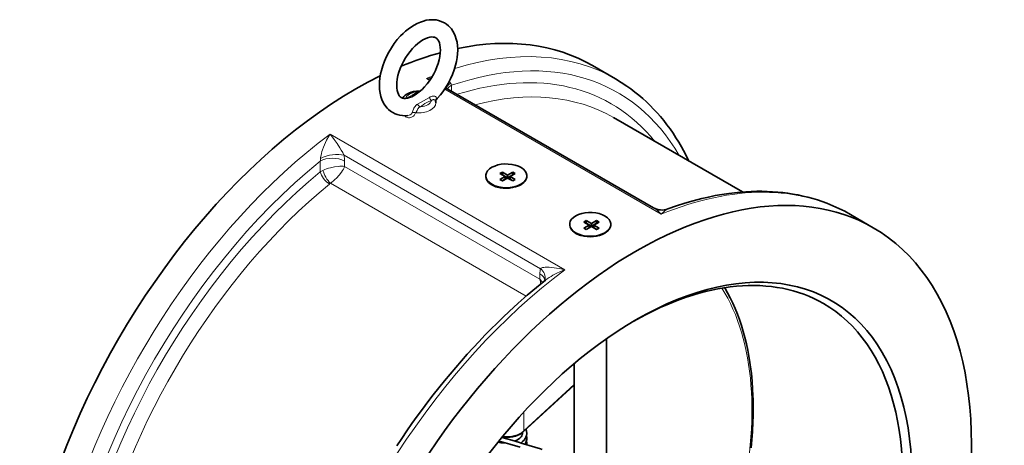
# Model space of a CAD drawing. Extents: x 283 to 1111, y 109 to 865.
# Tile 11 of 11: x 877 to 1106, y 755 to 854. Entities that reach past the tile are written whole.
import ezdxf

# ---------------------------------------------------------------- set-up
doc = ezdxf.new("R2010")
doc.units = 0

msp = doc.modelspace()

# ---------------------------------------------------------------- linework, layer by layer
at = {"color": 7, "lineweight": 35, "ltscale": 0.306187}
msp.add_line((1015.5, 840.02), (1010.2, 843.08), dxfattribs=at)
at = {"color": 7, "lineweight": 13, "ltscale": 0.045011}
msp.add_line((971.67, 840.08), (972.45, 839.63), dxfattribs=at)
at = {"color": 7, "lineweight": 13}
for p, q in [((975.92, 837.63), (1026.11, 808.65)), ((1003.79, 795.76), (949.34, 827.19)), ((998.11, 796.02), (952.6, 822.3)), ((997.98, 793.58), (952.72, 819.71)), ((994.77, 789.63), (949.43, 815.81)), ((1005.9, 769.15), (994.23, 758.4))]:
    msp.add_line(p, q, dxfattribs=at)
at = {"color": 7, "lineweight": 35}
for p, q in [((976.14, 837.96), (1024.32, 810.15)), ((1044.92, 813.79), (1015.04, 831.05)), ((1013.4, 747.53), (1013.4, 779.77)), ((1005.9, 684.78), (1005.9, 773.98)), ((1005.9, 769.01), (994.14, 758.19))]:
    msp.add_line(p, q, dxfattribs=at)
at = {"color": 7, "lineweight": 13, "ltscale": 0.06604}
msp.add_line((977.47, 838.51), (977.47, 837.19), dxfattribs=at)
at = {"color": 7, "lineweight": 13, "ltscale": 0.001583}
msp.add_line((966.86, 835.47), (966.89, 835.49), dxfattribs=at)
at = {"color": 7, "lineweight": 13, "ltscale": 0.001316}
msp.add_line((966.89, 835.49), (966.91, 835.47), dxfattribs=at)
at = {"color": 7, "lineweight": 13, "ltscale": 0.157725}
msp.add_line((969.62, 834.14), (972.36, 835.72), dxfattribs=at)
at = {"color": 7, "lineweight": 13, "ltscale": 0.125076}
msp.add_line((947.07, 820.96), (947.07, 818.45), dxfattribs=at)
at = {"color": 7, "lineweight": 13, "ltscale": 0.062518}
for p, q in [((952.72, 820.96), (952.72, 819.71)), ((997.98, 794.83), (997.98, 793.58))]:
    msp.add_line(p, q, dxfattribs=at)
at = {"color": 7, "lineweight": 35, "ltscale": 0.032659}
for p, q in [((988.73, 818.05), (989.29, 818.38)), ((992.26, 818.05), (991.7, 818.38))]:
    msp.add_line(p, q, dxfattribs=at)
at = {"color": 7, "lineweight": 35, "ltscale": 0.069403}
for p, q in [((989.93, 817.36), (988.73, 818.05)), ((990.5, 817.68), (989.29, 818.38)), ((990.5, 817.07), (989.29, 817.77)), ((989.29, 816.34), (990.5, 817.03)), ((990.5, 817.68), (991.7, 818.38)), ((990.5, 817.07), (991.7, 817.77)), ((991.7, 816.34), (990.5, 817.03)), ((1009.38, 806.13), (1008.17, 806.82)), ((1008.17, 805.44), (1009.38, 806.13)), ((1009.94, 806.46), (1011.14, 807.15)), ((1009.94, 805.85), (1011.14, 806.54)), ((1011.14, 805.11), (1009.94, 805.8)), ((1010.51, 806.13), (1011.71, 806.82)), ((1011.71, 805.44), (1010.51, 806.13))]:
    msp.add_line(p, q, dxfattribs=at)
at = {"color": 7, "lineweight": 35, "ltscale": 0.069401}
msp.add_line((988.73, 816.66), (989.93, 817.36), dxfattribs=at)
at = {"color": 7, "lineweight": 35, "ltscale": 0.00204}
msp.add_line((989.26, 817.75), (989.29, 817.77), dxfattribs=at)
at = {"color": 7, "lineweight": 35, "ltscale": 0.030618}
for p, q in [((989.29, 818.38), (989.29, 817.77)), ((989.93, 817.36), (989.93, 816.75)), ((990.5, 817.68), (990.5, 817.07)), ((991.06, 817.36), (991.06, 816.75)), ((991.7, 818.38), (991.7, 817.77)), ((1008.74, 807.15), (1008.74, 806.54)), ((1009.38, 806.13), (1009.38, 805.52)), ((1009.94, 806.46), (1009.94, 805.85)), ((1010.51, 806.13), (1010.51, 805.52)), ((1011.14, 807.15), (1011.14, 806.54))]:
    msp.add_line(p, q, dxfattribs=at)
at = {"color": 7, "lineweight": 35, "ltscale": 0.0694}
for p, q in [((991.06, 817.36), (992.26, 818.05)), ((1009.94, 806.46), (1008.74, 807.15)), ((1009.94, 805.85), (1008.74, 806.54)), ((1008.74, 805.11), (1009.94, 805.8))]:
    msp.add_line(p, q, dxfattribs=at)
at = {"color": 7, "lineweight": 35, "ltscale": 0.069399}
msp.add_line((992.26, 816.66), (991.06, 817.36), dxfattribs=at)
at = {"color": 7, "lineweight": 35, "ltscale": 0.002043}
msp.add_line((991.73, 817.75), (991.7, 817.77), dxfattribs=at)
at = {"color": 7, "lineweight": 35, "ltscale": 0.041917}
for p, q in [((987.55, 815.16), (986.82, 815.58)), ((992.85, 815.16), (993.58, 815.58))]:
    msp.add_line(p, q, dxfattribs=at)
at = {"color": 7, "lineweight": 35, "ltscale": 0.032661}
for p, q in [((989.29, 816.34), (988.73, 816.66)), ((991.7, 816.34), (992.26, 816.66))]:
    msp.add_line(p, q, dxfattribs=at)
at = {"color": 7, "lineweight": 35, "ltscale": 0.038783}
for p, q in [((989.26, 816.36), (989.93, 816.75)), ((991.73, 816.36), (991.06, 816.75)), ((1008.7, 805.13), (1009.38, 805.52)), ((1011.18, 805.13), (1010.51, 805.52))]:
    msp.add_line(p, q, dxfattribs=at)
at = {"color": 7, "lineweight": 35, "ltscale": 0.306186}
msp.add_line((1075.25, 805.52), (1069.95, 808.58), dxfattribs=at)
at = {"color": 7, "lineweight": 35, "ltscale": 0.032662}
for p, q in [((1008.17, 806.82), (1008.74, 807.15)), ((1011.71, 806.82), (1011.14, 807.15)), ((1008.74, 805.11), (1008.17, 805.44)), ((1011.14, 805.11), (1011.71, 805.44))]:
    msp.add_line(p, q, dxfattribs=at)
at = {"color": 7, "lineweight": 35, "ltscale": 0.002044}
for p, q in [((1008.7, 806.52), (1008.74, 806.54)), ((1011.18, 806.52), (1011.14, 806.54))]:
    msp.add_line(p, q, dxfattribs=at)
at = {"color": 7, "lineweight": 35, "ltscale": 0.041916}
for p, q in [((1007, 803.93), (1006.27, 804.35)), ((1012.3, 803.93), (1013.02, 804.35))]:
    msp.add_line(p, q, dxfattribs=at)
at = {"color": 7, "lineweight": 13, "ltscale": 0.21662}
msp.add_line((994.23, 762.73), (994.23, 758.4), dxfattribs=at)
at = {"color": 7, "lineweight": 35, "ltscale": 0.008115}
msp.add_line((993.95, 757.86), (993.95, 758.03), dxfattribs=at)
at = {"color": 7, "lineweight": 35, "ltscale": 0.000725}
msp.add_line((993.95, 757.89), (993.95, 757.9), dxfattribs=at)
at = {"color": 7, "lineweight": 35}
for points in [[(960.79, 838.51), (960.82, 839.35), (960.91, 840.2), (961.07, 841.17), (961.26, 841.98), (961.58, 843.06), (961.98, 844.13), (962.45, 845.19), (962.98, 846.23), (963.58, 847.23), (964.24, 848.19), (964.94, 849.1), (965.7, 849.95), (966.29, 850.54), (966.86, 851.06), (967.45, 851.54), (968.19, 852.08), (968.86, 852.49), (969.54, 852.85), (970.29, 853.18), (970.97, 853.41), (971.65, 853.58), (972.34, 853.69), (972.88, 853.72), (973.42, 853.71), (973.91, 853.66), (974.51, 853.54), (975.12, 853.34), (975.65, 853.1), (975.86, 852.99)], [(975.86, 852.99), (976.34, 852.67), (976.79, 852.31), (977.16, 851.93), (977.46, 851.57), (977.81, 851.08), (978.11, 850.54), (978.37, 849.95), (978.6, 849.24), (978.78, 848.48), (978.88, 847.68), (978.93, 846.88), (978.93, 846.68)], [(964.79, 838.51), (964.82, 839.17), (964.92, 839.97), (965.08, 840.77), (965.31, 841.59), (965.6, 842.42), (965.95, 843.25), (966.34, 844.02), (966.85, 844.92), (967.35, 845.66), (967.88, 846.37), (968.46, 847.04), (969.05, 847.65), (969.68, 848.2), (970.3, 848.67), (970.88, 849.04), (971.43, 849.32), (971.96, 849.53), (972.44, 849.66), (972.89, 849.72), (973.26, 849.71), (973.58, 849.65), (973.86, 849.52)], [(973.86, 849.52), (974.11, 849.34), (974.33, 849.08), (974.53, 848.76), (974.69, 848.37), (974.82, 847.88), (974.9, 847.28), (974.93, 846.68)], [(974.93, 846.68), (974.9, 846.02), (974.8, 845.22), (974.64, 844.42), (974.41, 843.6), (974.12, 842.77), (973.76, 841.93), (973.38, 841.17), (972.87, 840.27), (972.37, 839.52), (971.84, 838.82), (971.26, 838.15), (970.67, 837.54), (970.04, 836.99), (969.42, 836.52), (968.84, 836.15), (968.29, 835.87), (967.76, 835.66), (967.28, 835.53), (966.83, 835.47), (966.46, 835.48), (966.14, 835.54), (965.86, 835.67)], [(978.93, 846.68), (978.9, 845.84), (978.81, 844.99), (978.65, 844.02), (978.46, 843.21), (978.14, 842.13), (977.74, 841.05), (977.27, 840), (976.74, 838.96), (976.14, 837.96), (975.48, 837), (974.96, 836.31), (974.19, 835.43), (973.93, 835.15)], [(1032.53, 820.95), (1031.72, 822.58), (1030.82, 824.22), (1030.17, 825.33), (1029.52, 826.38), (1028.85, 827.41), (1028.15, 828.41), (1027.43, 829.38), (1026.69, 830.33), (1025.93, 831.26), (1025.15, 832.15), (1024.34, 833.02), (1023.52, 833.87), (1022.67, 834.68), (1021.81, 835.47), (1020.92, 836.23), (1020.02, 836.96), (1019.09, 837.67), (1018.15, 838.34), (1016.85, 839.2), (1015.5, 840.02)], [(963.86, 832.2), (963.38, 832.52), (962.93, 832.88), (962.56, 833.25), (962.26, 833.61), (961.91, 834.11), (961.61, 834.65), (961.35, 835.24), (961.12, 835.95), (960.94, 836.71), (960.83, 837.51), (960.79, 838.31), (960.79, 838.51)], [(965.86, 835.67), (965.61, 835.85), (965.38, 836.11), (965.19, 836.43), (965.03, 836.82), (964.9, 837.31), (964.81, 837.91), (964.79, 838.51)], [(970.03, 837.16), (969.37, 837.14), (968.71, 837.05), (968.13, 836.91), (967.59, 836.7), (967.14, 836.46), (966.77, 836.2), (966.47, 835.92), (966.21, 835.58), (966.18, 835.53)], [(967.39, 831.5), (966.75, 831.47), (966.12, 831.49), (965.51, 831.58), (964.91, 831.74), (964.44, 831.91), (963.86, 832.2)], [(986.87, 815.42), (986.45, 815.7), (986.09, 816.02), (985.93, 816.19), (985.8, 816.38), (985.69, 816.56), (985.55, 816.91)], [(993.56, 815.48), (993.28, 815.33), (992.98, 815.2), (992.34, 814.97), (991.66, 814.8), (990.96, 814.69), (990.23, 814.65), (989.49, 814.67), (988.77, 814.76), (988.08, 814.92), (987.75, 815.02), (987.43, 815.14), (987.14, 815.27), (986.87, 815.42)], [(994.88, 816.98), (994.75, 816.64), (994.55, 816.32), (994.29, 816.02), (993.96, 815.75), (993.56, 815.48)], [(1069.95, 808.58), (1068.63, 809.31), (1067.28, 809.99), (1065.9, 810.61), (1064.5, 811.18), (1063.42, 811.58), (1062.32, 811.95), (1061.21, 812.28), (1060.09, 812.59), (1058.96, 812.86), (1057.81, 813.11), (1056.65, 813.32), (1055.48, 813.5), (1054.3, 813.65), (1053.1, 813.77), (1051.9, 813.86), (1050.69, 813.92), (1049.46, 813.95), (1048.23, 813.95), (1046.99, 813.91), (1045.74, 813.85), (1043.75, 813.69), (1041.74, 813.45), (1040.19, 813.22), (1038.63, 812.94), (1037.06, 812.62), (1035.49, 812.26), (1033.54, 811.76), (1031.58, 811.19), (1029.62, 810.56), (1027.65, 809.86)], [(1006.32, 804.19), (1005.9, 804.47), (1005.54, 804.79), (1005.38, 804.97), (1005.24, 805.15), (1005.14, 805.33), (1004.99, 805.69)], [(1014.33, 805.75), (1014.2, 805.41), (1014, 805.09), (1013.73, 804.79), (1013.41, 804.52), (1013.01, 804.26)], [(1013.01, 804.26), (1012.72, 804.11), (1012.43, 803.97), (1011.79, 803.74), (1011.11, 803.57), (1010.41, 803.47), (1009.67, 803.42), (1008.94, 803.45), (1008.22, 803.53), (1007.53, 803.69), (1007.19, 803.79), (1006.88, 803.92), (1006.59, 804.05), (1006.32, 804.19)], [(999.28, 793.37), (997.16, 791.65), (995.05, 789.87), (992.96, 788.03), (990.89, 786.13), (989.47, 784.79), (988.06, 783.42), (986.65, 782.03), (985.26, 780.6), (983.88, 779.16), (982.51, 777.69), (981.15, 776.2), (979.81, 774.68), (978.47, 773.15), (977.15, 771.59), (975.85, 770.01), (974.56, 768.41), (973.28, 766.79), (972.02, 765.15), (970.77, 763.49), (969.54, 761.81), (968.33, 760.12), (967.13, 758.4), (965.95, 756.68), (964.79, 754.93)], [(1046.92, 754.52), (1047.09, 756.36), (1047.23, 758.19), (1047.35, 760.49), (1047.39, 761.77), (1047.41, 763.04), (1047.41, 764.3), (1047.4, 765.55), (1047.3, 768.04), (1047.16, 769.97), (1047, 771.69), (1046.88, 772.72), (1046.66, 774.29), (1046.42, 775.74), (1046.15, 777.17), (1045.85, 778.6), (1045.5, 780.06), (1045.11, 781.47), (1044.69, 782.86), (1044.24, 784.21), (1043.76, 785.51), (1043.24, 786.79), (1042.69, 788.05), (1042.1, 789.26), (1041.48, 790.45), (1040.83, 791.6)], [(994.14, 758.19), (993.84, 757.94), (993.39, 757.65), (992.88, 757.41), (992.33, 757.21), (991.74, 757.06), (991.12, 756.96), (990.49, 756.91), (989.85, 756.91), (989.22, 756.97)], [(992.16, 756.02), (992.65, 756.25), (993.04, 756.48), (993.36, 756.74), (993.62, 757.02), (993.79, 757.27), (993.9, 757.55), (993.95, 757.84), (993.95, 757.89)], [(993.54, 755.61), (993.96, 755.93), (994.32, 756.29), (994.58, 756.64), (994.76, 756.99), (994.88, 757.33), (994.95, 757.73), (994.95, 757.89)], [(994.95, 757.89), (994.91, 758.28), (994.87, 758.47), (994.84, 758.58)], [(988.28, 755.81), (988.94, 755.68), (989.6, 755.62), (990.05, 755.62)], [(988.42, 755.98), (989.1, 755.85), (989.95, 755.65), (991.01, 755.33), (993.38, 754.62)], [(989.14, 756.86), (990.33, 756.58), (991.45, 756.24), (993.22, 755.71), (993.67, 755.58)], [(993.67, 755.58), (996.79, 754.65), (998.14, 754.24), (998.53, 754.13)]]:
    msp.add_lwpolyline(points, dxfattribs=at)
at = {"color": 7, "lineweight": 13}
for points in [[(969.43, 836.96), (968.8, 836.49), (968.39, 836.23), (967.95, 835.98), (967.44, 835.73), (966.89, 835.49)], [(969.43, 836.96), (969.77, 837.1), (969.95, 837.15), (970.03, 837.16)], [(974.04, 835.47), (974.03, 835.64), (973.96, 835.8), (973.82, 835.92), (973.64, 836), (973.5, 836.02), (973.35, 836.03), (973.05, 836), (972.76, 835.91), (972.55, 835.82), (972.36, 835.72)], [(973.93, 835.15), (973.97, 835.22), (974, 835.29), (974.04, 835.47)], [(969.62, 834.14), (969.47, 834.04), (969.25, 833.86), (969.05, 833.62), (968.92, 833.42), (968.8, 833.2), (968.69, 832.96), (968.54, 832.58), (968.41, 832.22)], [(970.28, 833.53), (970.14, 833.46), (969.95, 833.34), (969.79, 833.17), (969.69, 833.03), (969.51, 832.7), (969.3, 832.32), (969.19, 832.15)], [(970.28, 833.53), (970.91, 834), (971.33, 834.27), (971.77, 834.51), (972.28, 834.76), (972.83, 835)], [(973.8, 834.92), (973.77, 834.98), (973.73, 835.04), (973.59, 835.14), (973.48, 835.18), (973.37, 835.2), (973.25, 835.2), (973.14, 835.17), (972.98, 835.1), (972.83, 835)], [(969.19, 832.15), (969.03, 831.82), (968.82, 831.52), (968.69, 831.39), (968.54, 831.27), (968.39, 831.18), (968.23, 831.1), (968, 831.02), (967.76, 830.99), (967.53, 831), (967.27, 831.05), (967.03, 831.16)], [(968.41, 832.22), (968.3, 832.01), (968.13, 831.82), (967.92, 831.67), (967.66, 831.56), (967.39, 831.5)], [(949.34, 827.19), (949.08, 826.75), (948.56, 825.78), (948.07, 824.73), (947.84, 824.16), (947.62, 823.58), (947.48, 823.16), (947.36, 822.74), (947.25, 822.3), (947.17, 821.82), (947.15, 821.58)], [(949.34, 827.19), (949.66, 826.8), (950.32, 825.94), (950.97, 825.02), (951.62, 824.03), (951.96, 823.49), (952.28, 822.92), (952.5, 822.51), (952.6, 822.3)], [(952.72, 819.71), (952.4, 819.74), (952.05, 819.75), (951.65, 819.75), (951.22, 819.72), (950.38, 819.61), (949.46, 819.41), (948.99, 819.28), (948.52, 819.13), (948.1, 818.97), (947.7, 818.8)], [(952.72, 819.71), (952.59, 819.41), (952.43, 819.1), (952.22, 818.75), (951.99, 818.4), (951.47, 817.72), (950.84, 817.02), (950.49, 816.68), (950.13, 816.35), (949.78, 816.07), (949.43, 815.81)], [(1026.11, 808.65), (1025.94, 808.83), (1025.4, 809.34), (1024.86, 809.78), (1024.59, 809.98), (1024.32, 810.15)], [(1026.11, 808.65), (1026.28, 808.82), (1026.7, 809.23), (1027.11, 809.56), (1027.31, 809.69), (1027.51, 809.8), (1027.65, 809.86)], [(998.11, 796.02), (998.2, 796.1), (998.31, 796.16), (998.44, 796.21), (998.59, 796.26), (998.91, 796.32), (999.23, 796.35), (999.57, 796.36), (1000.15, 796.35), (1000.74, 796.31), (1001.29, 796.24), (1001.85, 796.16), (1002.52, 796.04), (1003.79, 795.76)], [(999.28, 793.37), (999.69, 793.68), (1000.12, 793.97), (1000.56, 794.24), (1001.01, 794.5), (1001.92, 794.97), (1002.62, 795.29), (1003.32, 795.58), (1003.79, 795.76)]]:
    msp.add_lwpolyline(points, dxfattribs=at)
for centre, radius, start, end in [((973.52, 825.19), 15.01, 92.7133, 97.0947), ((964.96, 820.05), 21.13, 68.9729, 71.4886), ((973.93, 837.43), 3.7, 17.0093, 24.8258), ((967.8, 832.48), 1.53, 221.6598, 239.6206), ((945.24, 820.92), 7.49, 0.3048, 10.6386), ((943.54, 821.73), 3.61, 347.5707, 357.5351), ((949.52, 814.76), 4.44, 114.2044, 123.5475), ((950.27, 814.34), 1.69, 119.6475, 129.1972), ((1003.28, 794.87), 5.3, 167.4287, 180.4414), ((994.66, 790.27), 4.69, 32.9956, 44.9041), ((992.68, 792.14), 5.49, 3.4523, 15.153)]:
    msp.add_arc(centre, radius, start, end, dxfattribs=at)
at = {"color": 7, "lineweight": 35}
for centre, radius, start, end in [((970.05, 837.87), 0.709, 268.0277, 290.8308), ((974.41, 834.67), 0.676, 135.5847, 156.3308), ((974.06, 834.98), 0.271, 175.049, 193.9452), ((971.84, 834.43), 2.02, 0.0336, 14.0082), ((988.72, 817.23), 2.49, 222.911, 233.618), ((991.58, 817.44), 2.68, 306.4323, 313.0491), ((1026.29, 813.56), 3.95, 240.0154, 290.177), ((1008.17, 806), 2.49, 222.911, 233.618), ((1011.02, 806.21), 2.68, 306.4323, 313.0491), ((997.97, 793.75), 1.24, 334.1564, 347.4947), ((992.58, 757.82), 2.38, 18.3953, 23.2499), ((992.35, 756.82), 2.63, 325.3725, 336.2857), ((992.72, 756.67), 2.23, 336.0564, 0.0481), ((992.76, 756.65), 2.19, 0.36, 16.3306), ((992.76, 755.43), 2.19, 0.3626, 16.3488), ((992.8, 755.43), 2.15, 353.707, 0.2816)]:
    msp.add_arc(centre, radius, start, end, dxfattribs=at)
for centre, major_axis, start_param, end_param in [((955.2, 747.82), (55, 95.26), 0.000018, 0.475448), ((955.2, 747.82), (55, 95.26), 0.529238, 0.648647), ((955.2, 747.82), (55, 95.26), 0.710941, 1.856194), ((990.2, 817.53), (4.78, 0), 5.997787, 10.210378), ((1020.25, 710.26), (55, 95.26), 0.000018, 1.856194), ((990.2, 817.53), (4.78, 0), 3.927193, 5.497555), ((990.2, 816.69), (3.75, 0), 3.927193, 4.071171), ((990.2, 816.69), (3.75, 0), 5.469353, 5.497555), ((990.2, 817.53), (4.78, 0), 5.497555, 5.997787), ((1009.65, 806.3), (4.78, 0), 5.997787, 10.210378), ((1020.25, 710.26), (55, 95.26), 3.141611, 6.283204), ((1009.65, 806.3), (4.78, 0), 3.927193, 5.497555), ((1009.65, 805.46), (3.75, 0), 3.927193, 4.071171), ((1009.65, 805.46), (3.75, 0), 5.469353, 5.497555), ((1009.65, 806.3), (4.78, 0), 5.497555, 5.997787), ((1020.25, 710.26), (45.25, 78.38), 2.355993, 7.068816), ((1019.19, 710.87), (44.5, 77.08), 0.000018, 0.776918), ((1019.19, 710.87), (44.5, 77.08), 3.141611, 6.283204), ((1020.25, 710.26), (45.25, 78.38), 0.78563, 1.856194)]:
    msp.add_ellipse(centre, major_axis=major_axis, ratio=0.57735, start_param=start_param, end_param=end_param, dxfattribs=at)
at = {"color": 7, "lineweight": 13}
for centre, major_axis, ratio, start_param, end_param in [((960.5, 744.75), (55, 95.26), 0.57735, 0.000018, 0.555351), ((962.27, 743.73), (53.75, 93.1), 0.57735, 5.961934, 6.867226), ((962.27, 743.73), (52.25, 90.5), 0.57735, 6.06404, 6.843204), ((960.5, 744.75), (55, 95.26), 0.57735, 0.622776, 0.641382), ((980.17, 838.22), (3.93, 0.72), 0.429123, 2.310469, 2.921461), ((980.3, 836.88), (4, 0), 0.57735, 2.356194, 2.772548), ((972.06, 838.15), (5.3, 0.6), 0.3702, 0.120457, 0.348637), ((969.86, 835.25), (-3, 0), 0.57735, 4.854274, 6.141295), ((969.43, 837.78), (0.627, -0.779), 0.663467, 5.401764, 6.175535), ((972.83, 835.82), (0.383, -0.924), 0.475902, 4.621623, 5.567077), ((974.79, 834.91), (0.996, -0.091), 0.805255, 2.498087, 3.141598), ((964.04, 742.71), (51, 88.33), 0.57735, 6.283165, 6.802795), ((969.86, 834.43), (-4, 0), 0.57735, 1.402014, 3.141633), ((970.28, 834.35), (0.627, -0.779), 0.66346, 4.456312, 5.401761), ((969.86, 835.25), (-3, 0), 0.57735, 1.712681, 2.999702), ((969.02, 831.58), (0.92, -0.392), 0.590815, 1.639666, 2.516611), ((960.5, 744.75), (55, 95.26), 0.57735, 0.929414, 3.141611), ((949.9, 819.32), (-4, 0), 0.57735, 3.926991, 5.497787), ((949.77, 820.67), (3.93, 0.72), 0.429123, 0.693451, 2.218026), ((962.27, 743.73), (53.75, 93.1), 0.57735, 0.986756, 3.462844), ((962.27, 743.73), (52.25, 90.5), 0.57735, 0.99262, 3.36075), ((948.84, 817.43), (1.59, -1.93), 0.446214, 3.842795, 5.413592), ((949.07, 817.6), (1.25, -2.17), 0.324533, 3.947567, 5.477212), ((964.04, 742.71), (51, 88.33), 0.57735, 0.99262, 3.141578), ((1014.95, 713.32), (55, 95.26), 0.57735, 0.000031, 0.641382), ((1014.95, 713.32), (55, 95.26), 0.57735, 0.929414, 3.141624), ((995.15, 793.19), (4, 0), 0.57735, 0.071468, 0.785398), ((995.28, 794.39), (3.9, -0.9), 0.694637, 6.283107, 7.214807), ((987.73, 729.04), (42, 72.75), 0.57735, 4.373903, 5.986052), ((990.2, 759.86), (4.75, 0), 0.57735, 4.538769, 5.723003), ((993.8, 758.56), (-0.339, 0.368), 0.691702, 3.141598, 3.786008)]:
    msp.add_ellipse(centre, major_axis=major_axis, ratio=ratio, start_param=start_param, end_param=end_param, dxfattribs=at)

doc.saveas('drawing.dxf')
